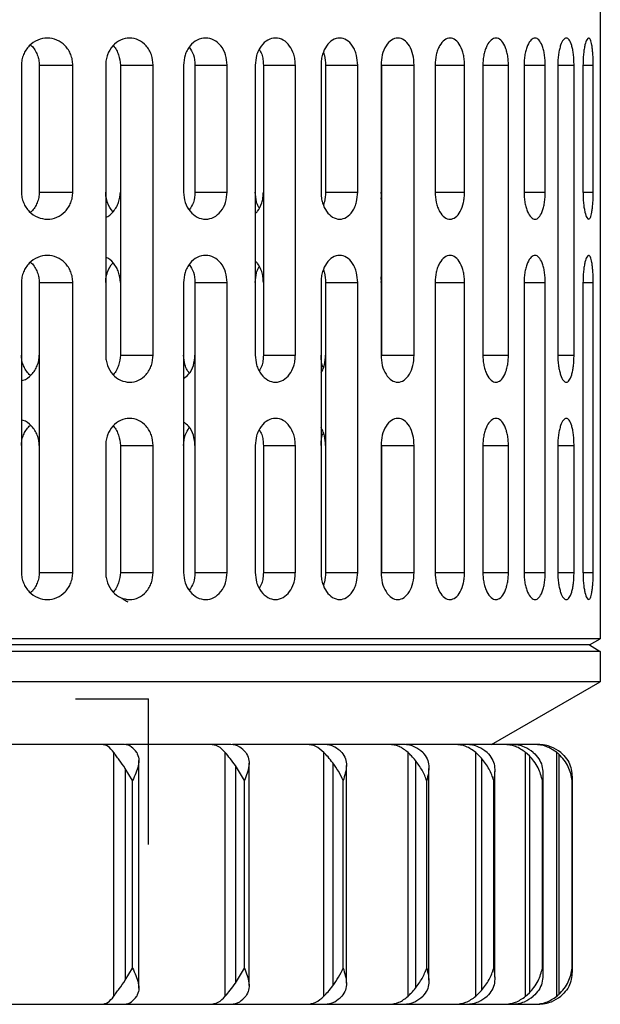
# Model space of a CAD drawing. Header units: millimetres. Extents: x -471 to -209, y 82 to 285.
# Tile 6 of 8: x -241 to -209, y 82 to 137. Entities that reach past the tile are written whole.
import ezdxf

# ---------------------------------------------------------------- set-up
doc = ezdxf.new("R2010")
doc.units = ezdxf.units.MM
doc.header["$PDSIZE"] = -1

msp = doc.modelspace()

# ---------------------------------------------------------------- linework, layer by layer
at = {"color": 7, "linetype": 'Continuous', "lineweight": 25}
for p, q in [((-208.673, 140.669), (-208.673, 102.49)), ((-240.612, 134.169), (-240.612, 127.169)), ((-239.63, 134.169), (-239.63, 127.169)), ((-239.63, 134.169), (-237.778, 134.169)), ((-237.778, 127.169), (-237.778, 134.169)), ((-235.963, 134.169), (-235.963, 118.169)), ((-235.152, 134.169), (-235.152, 118.169)), ((-235.152, 134.169), (-233.346, 134.169)), ((-233.346, 118.169), (-233.346, 134.169)), ((-231.671, 134.169), (-231.671, 127.169)), ((-231.036, 134.169), (-231.036, 127.169)), ((-231.036, 134.169), (-229.257, 134.169)), ((-229.257, 127.169), (-229.257, 134.169)), ((-227.714, 134.169), (-227.714, 118.169)), ((-227.264, 134.169), (-227.264, 118.169)), ((-227.264, 134.169), (-225.496, 134.169)), ((-225.496, 118.169), (-225.496, 134.169)), ((-224.082, 134.169), (-224.082, 127.169)), ((-223.83, 134.169), (-223.83, 127.169)), ((-223.83, 134.169), (-222.057, 134.169)), ((-222.057, 127.169), (-222.057, 134.169)), ((-220.772, 134.169), (-220.772, 118.169)), ((-220.736, 134.169), (-220.736, 118.169)), ((-220.736, 134.169), (-218.943, 134.169)), ((-218.943, 118.169), (-218.943, 134.169)), ((-217.79, 134.169), (-217.79, 127.169)), ((-217.79, 134.169), (-216.164, 134.169)), ((-216.164, 127.169), (-216.164, 134.169)), ((-215.151, 134.169), (-215.151, 118.169)), ((-215.151, 134.169), (-213.742, 134.169)), ((-213.742, 118.169), (-213.742, 134.169)), ((-212.88, 134.169), (-212.88, 127.169)), ((-212.88, 134.169), (-211.71, 134.169)), ((-211.71, 127.169), (-211.71, 134.169)), ((-211.018, 134.169), (-211.018, 118.169)), ((-211.018, 134.169), (-210.122, 134.169)), ((-210.122, 118.169), (-210.122, 134.169)), ((-209.628, 134.169), (-209.628, 127.169)), ((-209.628, 134.169), (-209.062, 134.169)), ((-209.062, 127.169), (-209.062, 134.169)), ((-239.63, 127.169), (-237.778, 127.169)), ((-231.036, 127.169), (-229.257, 127.169)), ((-223.83, 127.169), (-222.057, 127.169)), ((-220.747, 126.971), (-220.772, 127.169)), ((-217.79, 127.169), (-216.164, 127.169)), ((-212.88, 127.169), (-211.71, 127.169)), ((-209.628, 127.169), (-209.062, 127.169)), ((-220.736, 122.169), (-220.772, 122.478)), ((-240.612, 122.169), (-240.612, 106.169)), ((-239.63, 122.169), (-239.63, 106.169)), ((-239.63, 122.169), (-237.778, 122.169)), ((-237.778, 106.169), (-237.778, 122.169)), ((-231.671, 122.169), (-231.671, 106.169)), ((-231.036, 122.169), (-231.036, 106.169)), ((-231.036, 122.169), (-229.257, 122.169)), ((-229.257, 106.169), (-229.257, 122.169)), ((-224.082, 122.169), (-224.082, 106.169)), ((-223.83, 122.169), (-223.83, 106.169)), ((-223.83, 122.169), (-222.057, 122.169)), ((-222.057, 106.169), (-222.057, 122.169)), ((-220.772, 122.169), (-220.753, 122.319)), ((-217.79, 122.169), (-217.79, 106.169)), ((-217.79, 122.169), (-216.164, 122.169)), ((-216.164, 106.169), (-216.164, 122.169)), ((-212.88, 122.169), (-212.88, 106.169)), ((-212.88, 122.169), (-211.71, 122.169)), ((-211.71, 106.169), (-211.71, 122.169)), ((-209.628, 122.169), (-209.628, 106.169)), ((-209.628, 122.169), (-209.062, 122.169)), ((-209.062, 106.169), (-209.062, 122.169)), ((-235.152, 118.169), (-233.346, 118.169)), ((-227.264, 118.169), (-225.496, 118.169)), ((-220.736, 118.169), (-218.943, 118.169)), ((-215.151, 118.169), (-213.742, 118.169)), ((-211.018, 118.169), (-210.122, 118.169)), ((-235.963, 113.169), (-235.963, 106.169)), ((-235.152, 113.169), (-235.152, 106.169)), ((-235.152, 113.169), (-233.346, 113.169)), ((-233.346, 106.169), (-233.346, 113.169)), ((-227.714, 113.169), (-227.714, 106.169)), ((-227.264, 113.169), (-227.264, 106.169)), ((-227.264, 113.169), (-225.496, 113.169)), ((-225.496, 106.169), (-225.496, 113.169)), ((-220.772, 113.169), (-220.772, 106.169)), ((-220.736, 113.169), (-220.736, 106.169)), ((-220.736, 113.169), (-218.943, 113.169)), ((-218.943, 106.169), (-218.943, 113.169)), ((-215.151, 113.169), (-215.151, 106.169)), ((-215.151, 113.169), (-213.742, 113.169)), ((-213.742, 106.169), (-213.742, 113.169)), ((-211.018, 113.169), (-211.018, 106.169)), ((-211.018, 113.169), (-210.122, 113.169)), ((-210.122, 106.169), (-210.122, 113.169)), ((-239.63, 106.169), (-237.778, 106.169)), ((-235.152, 106.169), (-233.346, 106.169)), ((-231.036, 106.169), (-229.257, 106.169)), ((-227.264, 106.169), (-225.496, 106.169)), ((-223.83, 106.169), (-222.057, 106.169)), ((-220.736, 106.169), (-218.943, 106.169)), ((-217.79, 106.169), (-216.164, 106.169)), ((-215.151, 106.169), (-213.742, 106.169)), ((-212.88, 106.169), (-211.71, 106.169)), ((-211.018, 106.169), (-210.122, 106.169)), ((-209.628, 106.169), (-209.062, 106.169)), ((-208.673, 102.49), (-318.673, 102.49)), ((-209.273, 102.169), (-208.673, 102.49)), ((-208.673, 101.796), (-318.673, 101.796)), ((-209.273, 102.169), (-318.073, 102.169)), ((-209.273, 102.169), (-208.673, 101.796)), ((-208.673, 101.796), (-208.673, 100.133)), ((-208.673, 100.133), (-318.673, 100.133)), ((-214.673, 96.669), (-208.673, 100.133)), ((-234.932, 96.669), (-248.296, 96.669)), ((-235.515, 82.762), (-235.515, 96.226)), ((-229.057, 96.669), (-234.875, 96.669)), ((-229.369, 82.762), (-229.369, 96.226)), ((-219.463, 96.669), (-228.975, 96.669)), ((-223.921, 82.762), (-223.921, 96.226)), ((-212.101, 96.669), (-219.418, 96.669)), ((-219.282, 82.762), (-219.282, 96.226)), ((-215.235, 95.914), (-215.547, 96.226)), ((-215.547, 82.762), (-215.547, 96.226)), ((-212.792, 82.762), (-212.792, 96.226)), ((-212.58, 96.03), (-212.792, 96.226)), ((-211.072, 82.762), (-211.072, 96.226)), ((-234.134, 83.21), (-234.134, 95.779)), ((-218.877, 95.786), (-218.877, 83.203)), ((-215.235, 95.914), (-215.235, 83.075)), ((-212.58, 96.03), (-212.58, 82.959)), ((-210.965, 96.134), (-210.965, 82.855)), ((-234.884, 95.345), (-234.884, 83.644)), ((-234.479, 94.669), (-234.884, 95.345)), ((-228.311, 94.669), (-228.802, 95.501)), ((-228.802, 95.501), (-228.802, 83.488)), ((-228.052, 83.35), (-228.052, 95.639)), ((-223.43, 95.648), (-223.43, 83.341)), ((-222.68, 83.489), (-222.68, 95.5)), ((-218.127, 83.65), (-218.127, 95.338)), ((-214.485, 83.818), (-214.485, 95.17)), ((-234.479, 84.319), (-234.479, 94.669)), ((-228.311, 84.319), (-228.311, 94.669)), ((-222.863, 84.319), (-222.863, 94.669)), ((-218.246, 84.319), (-218.246, 94.669)), ((-214.553, 84.319), (-214.553, 94.669)), ((-211.861, 84.319), (-211.861, 94.669)), ((-211.83, 83.988), (-211.83, 95.001)), ((-210.223, 84.319), (-210.223, 94.669)), ((-210.215, 84.156), (-210.215, 94.832)), ((-234.884, 83.644), (-234.479, 84.319)), ((-228.802, 83.488), (-228.311, 84.319)), ((-215.547, 82.762), (-215.235, 83.075)), ((-212.792, 82.762), (-212.58, 82.959)), ((-253.971, 82.319), (-212.101, 82.319))]:
    msp.add_line(p, q, dxfattribs=at)
at = {"color": 7, "linetype": 'Continuous'}
for q in [(-237.634, 99.169), (-233.621, 91.143)]:
    msp.add_line((-233.621, 99.169), q, dxfattribs=at)
at = {"color": 7, "linetype": 'Continuous', "lineweight": 25}
for points, knots in [([(-237.778, 134.169), (-237.784, 134.27), (-237.794, 134.472), (-237.88, 134.759), (-238.014, 135.024), (-238.251, 135.327), (-238.642, 135.598), (-239.183, 135.706), (-239.725, 135.594), (-240.124, 135.323), (-240.367, 135.021), (-240.506, 134.757), (-240.595, 134.471), (-240.606, 134.269), (-240.612, 134.169)], [0, 0, 0, 0, 0.062279, 0.125393, 0.186717, 0.250667, 0.375365, 0.500115, 0.624838, 0.749487, 0.814239, 0.874744, 0.938073, 1, 1, 1, 1]), ([(-233.346, 134.169), (-233.365, 134.365), (-233.393, 134.661), (-233.557, 135.011), (-233.774, 135.319), (-234.136, 135.595), (-234.641, 135.707), (-235.15, 135.592), (-235.59, 135.265), (-235.84, 134.847), (-235.948, 134.467), (-235.958, 134.268), (-235.963, 134.169)], [0, 0, 0, 0, 0.122359, 0.185688, 0.250364, 0.375166, 0.500001, 0.624856, 0.749722, 0.874585, 0.937931, 1, 1, 1, 1]), ([(-229.257, 134.169), (-229.275, 134.365), (-229.31, 134.759), (-229.585, 135.26), (-229.98, 135.593), (-230.45, 135.708), (-230.923, 135.592), (-231.268, 135.311), (-231.474, 134.999), (-231.628, 134.649), (-231.654, 134.358), (-231.671, 134.169)], [0, 0, 0, 0, 0.123683, 0.249879, 0.374726, 0.499586, 0.62449, 0.749464, 0.816305, 0.880402, 1, 1, 1, 1]), ([(-225.496, 134.169), (-225.501, 134.275), (-225.51, 134.482), (-225.6, 134.857), (-225.799, 135.263), (-226.156, 135.591), (-226.588, 135.709), (-227.027, 135.592), (-227.346, 135.308), (-227.537, 134.992), (-227.676, 134.641), (-227.699, 134.354), (-227.714, 134.169)], [0, 0, 0, 0, 0.06771, 0.132099, 0.2504, 0.373928, 0.499887, 0.624683, 0.749579, 0.817979, 0.882596, 1, 1, 1, 1]), ([(-222.057, 134.169), (-222.07, 134.354), (-222.089, 134.641), (-222.21, 134.992), (-222.377, 135.307), (-222.659, 135.591), (-223.055, 135.709), (-223.455, 135.591), (-223.791, 135.263), (-223.981, 134.857), (-224.068, 134.483), (-224.077, 134.275), (-224.082, 134.169)], [0, 0, 0, 0, 0.117396, 0.18201, 0.250409, 0.375157, 0.499899, 0.625957, 0.749581, 0.867884, 0.93228, 1, 1, 1, 1]), ([(-218.943, 134.169), (-218.956, 134.367), (-218.983, 134.761), (-219.19, 135.26), (-219.485, 135.591), (-219.84, 135.708), (-220.201, 135.593), (-220.51, 135.26), (-220.729, 134.759), (-220.758, 134.365), (-220.772, 134.169)], [0, 0, 0, 0, 0.1250715, 0.250049, 0.3749929, 0.4999338, 0.6248327, 0.7499528, 0.8762291, 1, 1, 1, 1]), ([(-216.164, 134.169), (-216.167, 134.268), (-216.173, 134.467), (-216.236, 134.848), (-216.383, 135.265), (-216.647, 135.592), (-216.959, 135.707), (-217.276, 135.595), (-217.51, 135.319), (-217.651, 135.011), (-217.76, 134.661), (-217.778, 134.365), (-217.79, 134.169)], [0, 0, 0, 0, 0.062127, 0.125544, 0.25036, 0.375183, 0.500009, 0.624829, 0.74968, 0.814341, 0.877657, 1, 1, 1, 1]), ([(-213.742, 134.169), (-213.744, 134.269), (-213.75, 134.471), (-213.791, 134.757), (-213.855, 135.021), (-213.97, 135.323), (-214.16, 135.594), (-214.426, 135.706), (-214.699, 135.598), (-214.901, 135.327), (-215.026, 135.023), (-215.096, 134.759), (-215.142, 134.471), (-215.148, 134.27), (-215.151, 134.169)], [0, 0, 0, 0, 0.061985, 0.125386, 0.185893, 0.250672, 0.375401, 0.500134, 0.624805, 0.749433, 0.813386, 0.874734, 0.937778, 1, 1, 1, 1]), ([(-211.71, 134.169), (-211.712, 134.271), (-211.716, 134.477), (-211.752, 134.767), (-211.805, 135.032), (-211.9, 135.333), (-212.056, 135.597), (-212.272, 135.705), (-212.495, 135.601), (-212.665, 135.337), (-212.771, 135.035), (-212.832, 134.769), (-212.872, 134.478), (-212.877, 134.271), (-212.88, 134.169)], [0, 0, 0, 0, 0.061845, 0.125367, 0.185654, 0.250673, 0.375503, 0.500313, 0.624971, 0.749498, 0.813724, 0.874709, 0.937904, 1, 1, 1, 1]), ([(-210.122, 134.169), (-210.123, 134.274), (-210.127, 134.486), (-210.154, 134.781), (-210.195, 135.048), (-210.267, 135.345), (-210.383, 135.6), (-210.544, 135.703), (-210.712, 135.605), (-210.843, 135.35), (-210.928, 135.052), (-210.978, 134.783), (-211.011, 134.486), (-211.016, 134.274), (-211.018, 134.169)], [0, 0, 0, 0, 0.0616013, 0.1253253, 0.1852713, 0.2506989, 0.3757029, 0.5005934, 0.6251935, 0.7495706, 0.814102, 0.8746108, 0.938051, 1, 1, 1, 1]), ([(-209.062, 134.169), (-209.063, 134.277), (-209.065, 134.498), (-209.082, 134.8), (-209.106, 135.068), (-209.149, 135.359), (-209.201, 135.543), (-209.261, 135.647), (-209.327, 135.69), (-209.419, 135.611), (-209.505, 135.369), (-209.564, 135.074), (-209.599, 134.803), (-209.624, 134.499), (-209.627, 134.278), (-209.628, 134.169)], [0, 0, 0, 0, 0.06114, 0.12515, 0.184594, 0.250613, 0.375633, 0.421887, 0.500804, 0.625295, 0.749339, 0.814667, 0.874889, 0.938487, 1, 1, 1, 1]), ([(-240.114, 135.285), (-240.095, 135.273), (-239.994, 135.208), (-239.869, 135.014), (-239.729, 134.752), (-239.646, 134.463), (-239.635, 134.266), (-239.63, 134.169)], [0, 0, 0, 0, 0.056493, 0.302502, 0.541232, 0.773453, 1, 1, 1, 1]), ([(-235.551, 135.248), (-235.547, 135.245), (-235.469, 135.188), (-235.37, 135.006), (-235.197, 134.665), (-235.17, 134.366), (-235.152, 134.169)], [0, 0, 0, 0, 0.013423, 0.268407, 0.517977, 1, 1, 1, 1]), ([(-231.351, 135.167), (-231.265, 135.031), (-231.079, 134.741), (-231.051, 134.368), (-231.036, 134.169)], [0, 0, 0, 0, 0.468553, 1, 1, 1, 1]), ([(-227.492, 135.048), (-227.442, 134.96), (-227.346, 134.792), (-227.279, 134.481), (-227.269, 134.275), (-227.264, 134.169)], [0, 0, 0, 0, 0.3498315, 0.6667304, 1, 1, 1, 1]), ([(-223.948, 134.869), (-223.93, 134.817), (-223.852, 134.603), (-223.839, 134.356), (-223.83, 134.169)], [0, 0, 0, 0, 0.243557, 1, 1, 1, 1]), ([(-240.612, 127.169), (-240.606, 127.07), (-240.595, 126.868), (-240.505, 126.582), (-240.367, 126.318), (-240.124, 126.015), (-239.725, 125.745), (-239.182, 125.633), (-238.642, 125.741), (-238.251, 126.012), (-238.014, 126.315), (-237.88, 126.579), (-237.794, 126.867), (-237.784, 127.069), (-237.778, 127.169)], [0, 0, 0, 0, 0.061974, 0.125362, 0.185859, 0.250624, 0.37533, 0.500039, 0.624686, 0.74929, 0.813233, 0.874568, 0.937697, 1, 1, 1, 1]), ([(-239.63, 127.169), (-239.636, 127.069), (-239.647, 126.867), (-239.733, 126.577), (-239.873, 126.318), (-239.996, 126.129), (-240.095, 126.065), (-240.114, 126.053)], [0, 0, 0, 0, 0.234342, 0.471925, 0.702611, 0.943409, 1, 1, 1, 1]), ([(-235.551, 126.091), (-235.556, 126.094), (-235.705, 126.203), (-235.836, 126.498), (-235.948, 126.87), (-235.958, 127.07), (-235.963, 127.169)], [0, 0, 0, 0, 0.017356, 0.506581, 0.755816, 1, 1, 1, 1]), ([(-235.963, 125.779), (-235.963, 125.779), (-235.797, 125.816), (-235.586, 126.028), (-235.365, 126.325), (-235.199, 126.678), (-235.171, 126.974), (-235.152, 127.169)], [0, 0, 0, 0, 0.000397, 0.333045, 0.505416, 0.674131, 1, 1, 1, 1]), ([(-231.671, 127.169), (-231.652, 126.972), (-231.614, 126.577), (-231.328, 126.079), (-230.924, 125.748), (-230.451, 125.631), (-229.981, 125.746), (-229.585, 126.078), (-229.31, 126.579), (-229.275, 126.974), (-229.257, 127.169)], [0, 0, 0, 0, 0.125046, 0.249998, 0.374917, 0.499832, 0.624705, 0.749798, 0.876155, 1, 1, 1, 1]), ([(-231.036, 127.169), (-231.051, 126.971), (-231.079, 126.601), (-231.262, 126.313), (-231.348, 126.179)], [0, 0, 0, 0, 0.535119, 1, 1, 1, 1]), ([(-227.492, 126.29), (-227.506, 126.312), (-227.569, 126.412), (-227.673, 126.701), (-227.698, 126.986), (-227.714, 127.169)], [0, 0, 0, 0, 0.0919241, 0.4143156, 1, 1, 1, 1]), ([(-227.714, 125.987), (-227.668, 126.025), (-227.506, 126.159), (-227.37, 126.485), (-227.278, 126.855), (-227.269, 127.063), (-227.264, 127.169)], [0, 0, 0, 0, 0.155747, 0.554589, 0.77169, 1, 1, 1, 1]), ([(-224.082, 127.169), (-224.077, 127.063), (-224.068, 126.856), (-223.982, 126.482), (-223.791, 126.076), (-223.455, 125.748), (-223.055, 125.63), (-222.66, 125.747), (-222.378, 126.031), (-222.21, 126.347), (-222.089, 126.698), (-222.07, 126.984), (-222.057, 127.169)], [0, 0, 0, 0, 0.067695, 0.13207, 0.250349, 0.373858, 0.499785, 0.624556, 0.749426, 0.817875, 0.882535, 1, 1, 1, 1]), ([(-223.83, 127.169), (-223.839, 126.983), (-223.852, 126.735), (-223.93, 126.522), (-223.948, 126.47)], [0, 0, 0, 0, 0.755884, 1, 1, 1, 1]), ([(-220.772, 126.769), (-220.765, 126.805), (-220.74, 126.934), (-220.737, 127.071), (-220.736, 127.169)], [0, 0, 0, 0, 0.2806716, 1, 1, 1, 1]), ([(-217.79, 127.169), (-217.778, 126.974), (-217.76, 126.678), (-217.651, 126.328), (-217.51, 126.02), (-217.277, 125.744), (-216.959, 125.632), (-216.647, 125.746), (-216.383, 126.073), (-216.236, 126.491), (-216.173, 126.871), (-216.167, 127.071), (-216.164, 127.169)], [0, 0, 0, 0, 0.122337, 0.185654, 0.250318, 0.375097, 0.499908, 0.62474, 0.749581, 0.874422, 0.937852, 1, 1, 1, 1]), ([(-212.88, 127.169), (-212.877, 127.067), (-212.872, 126.861), (-212.832, 126.57), (-212.771, 126.303), (-212.665, 126.001), (-212.495, 125.737), (-212.271, 125.634), (-212.056, 125.743), (-211.9, 126.007), (-211.805, 126.307), (-211.752, 126.572), (-211.716, 126.861), (-211.712, 127.068), (-211.71, 127.169)], [0, 0, 0, 0, 0.0621277, 0.1253661, 0.1863678, 0.2506353, 0.3754087, 0.5002336, 0.6249494, 0.7494892, 0.814394, 0.8746021, 0.9381357, 1, 1, 1, 1]), ([(-209.628, 127.169), (-209.627, 127.061), (-209.624, 126.84), (-209.599, 126.536), (-209.564, 126.265), (-209.505, 125.97), (-209.418, 125.727), (-209.327, 125.649), (-209.26, 125.692), (-209.201, 125.797), (-209.149, 125.979), (-209.106, 126.269), (-209.082, 126.538), (-209.065, 126.84), (-209.063, 127.061), (-209.062, 127.169)], [0, 0, 0, 0, 0.061503, 0.125101, 0.185193, 0.250391, 0.375159, 0.50013, 0.578508, 0.624988, 0.74901, 0.815012, 0.874456, 0.938671, 1, 1, 1, 1]), ([(-237.778, 122.169), (-237.784, 122.27), (-237.794, 122.472), (-237.88, 122.759), (-238.014, 123.024), (-238.251, 123.327), (-238.642, 123.598), (-239.183, 123.706), (-239.725, 123.594), (-240.124, 123.323), (-240.367, 123.021), (-240.506, 122.757), (-240.595, 122.471), (-240.606, 122.269), (-240.612, 122.169)], [0, 0, 0, 0, 0.062279, 0.125393, 0.186717, 0.250667, 0.375365, 0.500115, 0.624838, 0.749487, 0.814239, 0.874744, 0.938073, 1, 1, 1, 1]), ([(-235.152, 122.169), (-235.171, 122.364), (-235.199, 122.66), (-235.365, 123.013), (-235.586, 123.311), (-235.796, 123.522), (-235.963, 123.559), (-235.963, 123.559)], [0, 0, 0, 0, 0.325607, 0.494186, 0.666416, 0.999152, 1, 1, 1, 1]), ([(-229.257, 122.169), (-229.275, 122.365), (-229.31, 122.759), (-229.585, 123.26), (-229.98, 123.593), (-230.45, 123.708), (-230.923, 123.592), (-231.268, 123.311), (-231.474, 122.999), (-231.628, 122.649), (-231.654, 122.358), (-231.671, 122.169)], [0, 0, 0, 0, 0.123683, 0.249879, 0.374726, 0.499586, 0.62449, 0.749464, 0.816305, 0.880402, 1, 1, 1, 1]), ([(-222.057, 122.169), (-222.07, 122.354), (-222.089, 122.641), (-222.21, 122.992), (-222.377, 123.307), (-222.659, 123.591), (-223.055, 123.709), (-223.455, 123.591), (-223.791, 123.263), (-223.981, 122.857), (-224.068, 122.483), (-224.077, 122.275), (-224.082, 122.169)], [0, 0, 0, 0, 0.117396, 0.18201, 0.250409, 0.375157, 0.499899, 0.625957, 0.749581, 0.867884, 0.93228, 1, 1, 1, 1]), ([(-216.164, 122.169), (-216.167, 122.268), (-216.173, 122.467), (-216.236, 122.848), (-216.383, 123.265), (-216.647, 123.592), (-216.959, 123.707), (-217.276, 123.595), (-217.51, 123.319), (-217.651, 123.011), (-217.76, 122.661), (-217.778, 122.365), (-217.79, 122.169)], [0, 0, 0, 0, 0.062127, 0.125544, 0.25036, 0.375183, 0.500009, 0.624829, 0.74968, 0.814341, 0.877657, 1, 1, 1, 1]), ([(-211.71, 122.169), (-211.712, 122.271), (-211.716, 122.477), (-211.752, 122.767), (-211.805, 123.032), (-211.9, 123.333), (-212.056, 123.597), (-212.272, 123.705), (-212.495, 123.601), (-212.665, 123.337), (-212.771, 123.035), (-212.832, 122.769), (-212.872, 122.478), (-212.877, 122.271), (-212.88, 122.169)], [0, 0, 0, 0, 0.061845, 0.125367, 0.185654, 0.250673, 0.375503, 0.500313, 0.624971, 0.749498, 0.813724, 0.874709, 0.937904, 1, 1, 1, 1]), ([(-209.062, 122.169), (-209.063, 122.277), (-209.065, 122.498), (-209.082, 122.8), (-209.106, 123.068), (-209.149, 123.359), (-209.201, 123.543), (-209.261, 123.647), (-209.327, 123.69), (-209.419, 123.611), (-209.505, 123.369), (-209.564, 123.074), (-209.599, 122.803), (-209.624, 122.499), (-209.627, 122.278), (-209.628, 122.169)], [0, 0, 0, 0, 0.06114, 0.12515, 0.184594, 0.250613, 0.375633, 0.421887, 0.500804, 0.625295, 0.749339, 0.814667, 0.874889, 0.938487, 1, 1, 1, 1]), ([(-240.114, 123.285), (-240.095, 123.273), (-239.994, 123.208), (-239.869, 123.014), (-239.729, 122.752), (-239.646, 122.463), (-239.635, 122.266), (-239.63, 122.169)], [0, 0, 0, 0, 0.056493, 0.302502, 0.541232, 0.773453, 1, 1, 1, 1]), ([(-235.963, 122.169), (-235.958, 122.268), (-235.948, 122.468), (-235.836, 122.841), (-235.704, 123.135), (-235.556, 123.244), (-235.551, 123.248)], [0, 0, 0, 0, 0.243852, 0.492771, 0.982684, 1, 1, 1, 1]), ([(-231.351, 123.167), (-231.265, 123.031), (-231.079, 122.741), (-231.051, 122.368), (-231.036, 122.169)], [0, 0, 0, 0, 0.468553, 1, 1, 1, 1]), ([(-227.264, 122.169), (-227.269, 122.276), (-227.278, 122.483), (-227.37, 122.853), (-227.506, 123.179), (-227.668, 123.313), (-227.714, 123.351)], [0, 0, 0, 0, 0.228008, 0.444846, 0.843279, 1, 1, 1, 1]), ([(-227.714, 122.169), (-227.698, 122.353), (-227.673, 122.637), (-227.569, 122.927), (-227.506, 123.026), (-227.492, 123.049)], [0, 0, 0, 0, 0.585287, 0.907429, 1, 1, 1, 1]), ([(-223.948, 122.869), (-223.93, 122.817), (-223.852, 122.603), (-223.839, 122.356), (-223.83, 122.169)], [0, 0, 0, 0, 0.243557, 1, 1, 1, 1]), ([(-240.114, 117.053), (-240.135, 117.067), (-240.237, 117.133), (-240.364, 117.322), (-240.506, 117.58), (-240.595, 117.867), (-240.606, 118.069), (-240.612, 118.169)], [0, 0, 0, 0, 0.062481, 0.304353, 0.530371, 0.767825, 1, 1, 1, 1]), ([(-240.612, 116.757), (-240.58, 116.763), (-240.37, 116.799), (-240.111, 117.016), (-239.869, 117.312), (-239.734, 117.579), (-239.646, 117.866), (-239.635, 118.069), (-239.63, 118.169)], [0, 0, 0, 0, 0.05509, 0.368943, 0.530079, 0.6845, 0.843319, 1, 1, 1, 1]), ([(-235.963, 118.169), (-235.958, 118.071), (-235.948, 117.872), (-235.84, 117.491), (-235.59, 117.074), (-235.15, 116.747), (-234.642, 116.632), (-234.137, 116.743), (-233.774, 117.019), (-233.558, 117.327), (-233.393, 117.677), (-233.365, 117.974), (-233.346, 118.169)], [0, 0, 0, 0, 0.062114, 0.125519, 0.25031, 0.375108, 0.499909, 0.624704, 0.749529, 0.814231, 0.877587, 1, 1, 1, 1]), ([(-235.152, 118.169), (-235.17, 117.973), (-235.197, 117.674), (-235.37, 117.333), (-235.469, 117.151), (-235.547, 117.094), (-235.551, 117.091)], [0, 0, 0, 0, 0.481772, 0.731218, 0.986077, 1, 1, 1, 1]), ([(-231.351, 117.172), (-231.392, 117.229), (-231.488, 117.362), (-231.627, 117.691), (-231.653, 117.981), (-231.671, 118.169)], [0, 0, 0, 0, 0.209801, 0.485542, 1, 1, 1, 1]), ([(-231.671, 116.869), (-231.571, 116.94), (-231.334, 117.109), (-231.091, 117.583), (-231.054, 117.975), (-231.036, 118.169)], [0, 0, 0, 0, 0.267414, 0.637405, 1, 1, 1, 1]), ([(-227.714, 118.169), (-227.699, 117.985), (-227.676, 117.698), (-227.537, 117.347), (-227.346, 117.031), (-227.028, 116.748), (-226.589, 116.63), (-226.157, 116.748), (-225.799, 117.076), (-225.6, 117.481), (-225.51, 117.856), (-225.501, 118.063), (-225.496, 118.169)], [0, 0, 0, 0, 0.117375, 0.181975, 0.250357, 0.375079, 0.499796, 0.625836, 0.749425, 0.867797, 0.932234, 1, 1, 1, 1]), ([(-227.264, 118.169), (-227.269, 118.064), (-227.279, 117.858), (-227.346, 117.547), (-227.442, 117.379), (-227.492, 117.29)], [0, 0, 0, 0, 0.332932, 0.649539, 1, 1, 1, 1]), ([(-223.948, 117.47), (-223.964, 117.501), (-224.022, 117.614), (-224.065, 117.859), (-224.076, 118.064), (-224.082, 118.169)], [0, 0, 0, 0, 0.157991, 0.568396, 1, 1, 1, 1]), ([(-224.082, 117.177), (-224.048, 117.235), (-223.971, 117.37), (-223.863, 117.699), (-223.843, 117.985), (-223.83, 118.169)], [0, 0, 0, 0, 0.213701, 0.492871, 1, 1, 1, 1]), ([(-220.772, 118.169), (-220.758, 117.974), (-220.73, 117.58), (-220.511, 117.079), (-220.201, 116.746), (-219.841, 116.631), (-219.486, 116.747), (-219.19, 117.078), (-218.983, 117.577), (-218.956, 117.972), (-218.943, 118.169)], [0, 0, 0, 0, 0.123744, 0.250001, 0.374908, 0.499828, 0.624793, 0.749826, 0.874872, 1, 1, 1, 1]), ([(-215.151, 118.169), (-215.148, 118.069), (-215.142, 117.867), (-215.096, 117.58), (-215.026, 117.315), (-214.901, 117.012), (-214.698, 116.741), (-214.426, 116.633), (-214.16, 116.745), (-213.97, 117.015), (-213.855, 117.318), (-213.791, 117.582), (-213.75, 117.867), (-213.744, 118.069), (-213.742, 118.169)], [0, 0, 0, 0, 0.062269, 0.125372, 0.186686, 0.250626, 0.375303, 0.500032, 0.624734, 0.749362, 0.814104, 0.874598, 0.938002, 1, 1, 1, 1]), ([(-211.018, 118.169), (-211.016, 118.065), (-211.011, 117.853), (-210.978, 117.556), (-210.928, 117.287), (-210.843, 116.987), (-210.711, 116.732), (-210.543, 116.636), (-210.383, 116.74), (-210.267, 116.995), (-210.195, 117.291), (-210.154, 117.558), (-210.127, 117.853), (-210.123, 118.065), (-210.122, 118.169)], [0, 0, 0, 0, 0.061888, 0.125273, 0.185872, 0.250526, 0.3754, 0.500268, 0.624895, 0.749233, 0.814688, 0.874675, 0.938394, 1, 1, 1, 1]), ([(-239.63, 113.169), (-239.635, 113.267), (-239.646, 113.463), (-239.73, 113.75), (-239.864, 114.02), (-240.109, 114.321), (-240.37, 114.54), (-240.58, 114.576), (-240.612, 114.581)], [0, 0, 0, 0, 0.15146, 0.306713, 0.466316, 0.630783, 0.945203, 1, 1, 1, 1]), ([(-240.612, 113.169), (-240.606, 113.269), (-240.595, 113.471), (-240.506, 113.759), (-240.364, 114.016), (-240.237, 114.206), (-240.135, 114.272), (-240.114, 114.285)], [0, 0, 0, 0, 0.231911, 0.469119, 0.695501, 0.937865, 1, 1, 1, 1]), ([(-233.346, 113.169), (-233.365, 113.365), (-233.393, 113.661), (-233.557, 114.011), (-233.774, 114.319), (-234.136, 114.595), (-234.641, 114.707), (-235.15, 114.592), (-235.59, 114.265), (-235.84, 113.847), (-235.948, 113.467), (-235.958, 113.268), (-235.963, 113.169)], [0, 0, 0, 0, 0.122359, 0.185688, 0.250364, 0.375166, 0.500001, 0.624856, 0.749722, 0.874585, 0.937931, 1, 1, 1, 1]), ([(-235.551, 114.248), (-235.547, 114.245), (-235.469, 114.188), (-235.37, 114.006), (-235.197, 113.665), (-235.17, 113.366), (-235.152, 113.169)], [0, 0, 0, 0, 0.013423, 0.268407, 0.517977, 1, 1, 1, 1]), ([(-231.036, 113.169), (-231.054, 113.363), (-231.091, 113.755), (-231.334, 114.229), (-231.571, 114.399), (-231.671, 114.47)], [0, 0, 0, 0, 0.362173, 0.731739, 1, 1, 1, 1]), ([(-225.496, 113.169), (-225.501, 113.275), (-225.51, 113.482), (-225.6, 113.857), (-225.799, 114.263), (-226.156, 114.591), (-226.588, 114.709), (-227.027, 114.592), (-227.346, 114.308), (-227.537, 113.992), (-227.676, 113.641), (-227.699, 113.354), (-227.714, 113.169)], [0, 0, 0, 0, 0.06771, 0.132099, 0.2504, 0.373928, 0.499887, 0.624683, 0.749579, 0.817979, 0.882596, 1, 1, 1, 1]), ([(-218.943, 113.169), (-218.956, 113.367), (-218.983, 113.761), (-219.19, 114.26), (-219.485, 114.591), (-219.84, 114.708), (-220.201, 114.593), (-220.51, 114.26), (-220.729, 113.759), (-220.758, 113.365), (-220.772, 113.169)], [0, 0, 0, 0, 0.125072, 0.250049, 0.374993, 0.499934, 0.624833, 0.749953, 0.876229, 1, 1, 1, 1]), ([(-213.742, 113.169), (-213.744, 113.269), (-213.75, 113.471), (-213.791, 113.757), (-213.855, 114.021), (-213.97, 114.323), (-214.16, 114.594), (-214.426, 114.706), (-214.699, 114.598), (-214.901, 114.327), (-215.026, 114.023), (-215.096, 113.759), (-215.142, 113.471), (-215.148, 113.27), (-215.151, 113.169)], [0, 0, 0, 0, 0.061985, 0.125386, 0.185893, 0.250672, 0.375401, 0.500134, 0.624805, 0.749433, 0.813386, 0.874734, 0.937778, 1, 1, 1, 1]), ([(-210.122, 113.169), (-210.123, 113.274), (-210.127, 113.486), (-210.154, 113.781), (-210.195, 114.048), (-210.267, 114.345), (-210.383, 114.6), (-210.544, 114.703), (-210.712, 114.605), (-210.843, 114.35), (-210.928, 114.052), (-210.978, 113.783), (-211.011, 113.486), (-211.016, 113.274), (-211.018, 113.169)], [0, 0, 0, 0, 0.061601, 0.125325, 0.185271, 0.250699, 0.375703, 0.500593, 0.625194, 0.749571, 0.814102, 0.874611, 0.938051, 1, 1, 1, 1]), ([(-231.671, 113.169), (-231.655, 113.37), (-231.625, 113.741), (-231.435, 114.028), (-231.348, 114.16)], [0, 0, 0, 0, 0.540214, 1, 1, 1, 1]), ([(-227.492, 114.048), (-227.442, 113.96), (-227.346, 113.792), (-227.279, 113.481), (-227.269, 113.275), (-227.264, 113.169)], [0, 0, 0, 0, 0.3498315, 0.6667304, 1, 1, 1, 1]), ([(-223.83, 113.169), (-223.843, 113.354), (-223.863, 113.639), (-223.971, 113.968), (-224.048, 114.103), (-224.082, 114.162)], [0, 0, 0, 0, 0.506705, 0.785601, 1, 1, 1, 1]), ([(-224.082, 113.169), (-224.076, 113.275), (-224.066, 113.48), (-224.022, 113.725), (-223.964, 113.838), (-223.948, 113.869)], [0, 0, 0, 0, 0.431159, 0.841179, 1, 1, 1, 1]), ([(-240.612, 106.169), (-240.606, 106.07), (-240.595, 105.868), (-240.505, 105.582), (-240.367, 105.318), (-240.124, 105.015), (-239.725, 104.745), (-239.182, 104.633), (-238.642, 104.741), (-238.251, 105.012), (-238.014, 105.315), (-237.88, 105.579), (-237.794, 105.867), (-237.784, 106.069), (-237.778, 106.169)], [0, 0, 0, 0, 0.061974, 0.125362, 0.185859, 0.250624, 0.37533, 0.500039, 0.624686, 0.74929, 0.813233, 0.874568, 0.937697, 1, 1, 1, 1]), ([(-239.63, 106.169), (-239.636, 106.069), (-239.647, 105.867), (-239.733, 105.577), (-239.873, 105.318), (-239.996, 105.129), (-240.095, 105.065), (-240.114, 105.053)], [0, 0, 0, 0, 0.2343422, 0.4719247, 0.702611, 0.9434087, 1, 1, 1, 1]), ([(-235.963, 106.169), (-235.958, 106.071), (-235.948, 105.872), (-235.84, 105.491), (-235.59, 105.074), (-235.15, 104.747), (-234.642, 104.632), (-234.137, 104.743), (-233.774, 105.019), (-233.558, 105.327), (-233.393, 105.677), (-233.365, 105.974), (-233.346, 106.169)], [0, 0, 0, 0, 0.062114, 0.125519, 0.25031, 0.375108, 0.499909, 0.624704, 0.749529, 0.814231, 0.877587, 1, 1, 1, 1]), ([(-235.152, 106.169), (-235.17, 105.973), (-235.197, 105.674), (-235.37, 105.333), (-235.469, 105.151), (-235.547, 105.094), (-235.551, 105.091)], [0, 0, 0, 0, 0.481772, 0.731218, 0.986077, 1, 1, 1, 1]), ([(-231.671, 106.169), (-231.652, 105.972), (-231.614, 105.577), (-231.328, 105.079), (-230.924, 104.748), (-230.451, 104.631), (-229.981, 104.746), (-229.585, 105.078), (-229.31, 105.579), (-229.275, 105.974), (-229.257, 106.169)], [0, 0, 0, 0, 0.125046, 0.249998, 0.374917, 0.499832, 0.624705, 0.749798, 0.876155, 1, 1, 1, 1]), ([(-231.036, 106.169), (-231.051, 105.971), (-231.079, 105.601), (-231.262, 105.313), (-231.348, 105.179)], [0, 0, 0, 0, 0.535119, 1, 1, 1, 1]), ([(-227.714, 106.169), (-227.699, 105.985), (-227.676, 105.698), (-227.537, 105.347), (-227.346, 105.031), (-227.028, 104.748), (-226.589, 104.63), (-226.157, 104.748), (-225.799, 105.076), (-225.6, 105.481), (-225.51, 105.856), (-225.501, 106.063), (-225.496, 106.169)], [0, 0, 0, 0, 0.117375, 0.181975, 0.250357, 0.375079, 0.499796, 0.625836, 0.749425, 0.867797, 0.932234, 1, 1, 1, 1]), ([(-227.264, 106.169), (-227.269, 106.064), (-227.279, 105.858), (-227.346, 105.547), (-227.442, 105.379), (-227.492, 105.29)], [0, 0, 0, 0, 0.3329321, 0.6495386, 1, 1, 1, 1]), ([(-224.082, 106.169), (-224.077, 106.063), (-224.068, 105.856), (-223.982, 105.482), (-223.791, 105.076), (-223.455, 104.748), (-223.055, 104.63), (-222.66, 104.747), (-222.378, 105.031), (-222.21, 105.347), (-222.089, 105.698), (-222.07, 105.984), (-222.057, 106.169)], [0, 0, 0, 0, 0.067695, 0.13207, 0.250349, 0.373858, 0.499785, 0.624556, 0.749426, 0.817875, 0.882535, 1, 1, 1, 1]), ([(-223.83, 106.169), (-223.839, 105.983), (-223.852, 105.735), (-223.93, 105.522), (-223.948, 105.47)], [0, 0, 0, 0, 0.755884, 1, 1, 1, 1]), ([(-220.772, 106.169), (-220.758, 105.974), (-220.73, 105.58), (-220.511, 105.079), (-220.201, 104.746), (-219.841, 104.631), (-219.486, 104.747), (-219.19, 105.078), (-218.983, 105.577), (-218.956, 105.972), (-218.943, 106.169)], [0, 0, 0, 0, 0.123744, 0.250001, 0.374908, 0.499828, 0.624793, 0.749826, 0.874872, 1, 1, 1, 1]), ([(-217.79, 106.169), (-217.778, 105.974), (-217.76, 105.678), (-217.651, 105.328), (-217.51, 105.02), (-217.277, 104.744), (-216.959, 104.632), (-216.647, 104.746), (-216.383, 105.073), (-216.236, 105.491), (-216.173, 105.871), (-216.167, 106.071), (-216.164, 106.169)], [0, 0, 0, 0, 0.122337, 0.185654, 0.250318, 0.375097, 0.499908, 0.62474, 0.749581, 0.874422, 0.937852, 1, 1, 1, 1]), ([(-215.151, 106.169), (-215.148, 106.069), (-215.142, 105.867), (-215.096, 105.58), (-215.026, 105.315), (-214.901, 105.012), (-214.698, 104.741), (-214.426, 104.633), (-214.16, 104.745), (-213.97, 105.015), (-213.855, 105.318), (-213.791, 105.582), (-213.75, 105.867), (-213.744, 106.069), (-213.742, 106.169)], [0, 0, 0, 0, 0.062269, 0.125372, 0.186686, 0.250626, 0.375303, 0.500032, 0.624734, 0.749362, 0.814104, 0.874598, 0.938002, 1, 1, 1, 1]), ([(-212.88, 106.169), (-212.877, 106.067), (-212.872, 105.861), (-212.832, 105.57), (-212.771, 105.303), (-212.665, 105.001), (-212.495, 104.737), (-212.271, 104.634), (-212.056, 104.743), (-211.9, 105.007), (-211.805, 105.307), (-211.752, 105.572), (-211.716, 105.861), (-211.712, 106.068), (-211.71, 106.169)], [0, 0, 0, 0, 0.062128, 0.125366, 0.186368, 0.250635, 0.375409, 0.500234, 0.624949, 0.749489, 0.814394, 0.874602, 0.938136, 1, 1, 1, 1]), ([(-211.018, 106.169), (-211.016, 106.065), (-211.011, 105.853), (-210.978, 105.556), (-210.928, 105.287), (-210.843, 104.987), (-210.711, 104.732), (-210.543, 104.636), (-210.383, 104.74), (-210.267, 104.995), (-210.195, 105.291), (-210.154, 105.558), (-210.127, 105.853), (-210.123, 106.065), (-210.122, 106.169)], [0, 0, 0, 0, 0.0618883, 0.1252728, 0.1858718, 0.2505258, 0.3753997, 0.5002677, 0.6248952, 0.7492326, 0.8146883, 0.8746746, 0.9383942, 1, 1, 1, 1]), ([(-209.628, 106.169), (-209.627, 106.061), (-209.624, 105.84), (-209.599, 105.536), (-209.564, 105.265), (-209.505, 104.97), (-209.418, 104.727), (-209.327, 104.649), (-209.26, 104.692), (-209.201, 104.797), (-209.149, 104.979), (-209.106, 105.269), (-209.082, 105.538), (-209.065, 105.84), (-209.063, 106.061), (-209.062, 106.169)], [0, 0, 0, 0, 0.061503, 0.125101, 0.185193, 0.250391, 0.375159, 0.50013, 0.578508, 0.624988, 0.74901, 0.815012, 0.874456, 0.938671, 1, 1, 1, 1]), ([(-235.066, 104.725), (-235.012, 104.694), (-234.903, 104.63), (-234.794, 104.567), (-234.739, 104.535)], [0, 0, 0, 0, 0.50034, 1, 1, 1, 1]), ([(-235.515, 96.226), (-235.618, 96.354), (-235.824, 96.609), (-236.071, 96.649), (-236.194, 96.669)], [0, 0, 0, 0, 0.5000001, 1, 1, 1, 1]), ([(-234.884, 95.345), (-234.995, 95.503), (-235.164, 95.747), (-235.384, 96.038), (-235.473, 96.166), (-235.515, 96.226)], [0, 0, 0, 0, 0.498429, 0.764459, 1, 1, 1, 1]), ([(-234.253, 96.226), (-234.343, 96.34), (-234.546, 96.598), (-234.793, 96.644), (-234.932, 96.669)], [0, 0, 0, 0, 0.4383299, 1, 1, 1, 1]), ([(-234.253, 96.226), (-234.204, 96.115), (-234.107, 95.891), (-234.164, 95.364), (-234.353, 94.947), (-234.479, 94.669)], [0, 0, 0, 0, 0.250861, 0.501307, 1, 1, 1, 1]), ([(-229.369, 96.226), (-229.493, 96.354), (-229.743, 96.609), (-230.042, 96.649), (-230.191, 96.669)], [0, 0, 0, 0, 0.5, 1, 1, 1, 1]), ([(-228.802, 95.501), (-228.899, 95.632), (-229.093, 95.896), (-229.277, 96.116), (-229.369, 96.226)], [0, 0, 0, 0, 0.4999, 1, 1, 1, 1]), ([(-228.235, 96.226), (-228.343, 96.34), (-228.59, 96.598), (-228.889, 96.644), (-229.057, 96.669)], [0, 0, 0, 0, 0.43833, 1, 1, 1, 1]), ([(-228.235, 96.226), (-228.171, 96.115), (-228.043, 95.891), (-228.042, 95.364), (-228.203, 94.947), (-228.311, 94.669)], [0, 0, 0, 0, 0.250861, 0.501307, 1, 1, 1, 1]), ([(-223.921, 96.226), (-224.065, 96.354), (-224.352, 96.609), (-224.697, 96.649), (-224.87, 96.669)], [0, 0, 0, 0, 0.5, 1, 1, 1, 1]), ([(-223.43, 95.648), (-223.519, 95.761), (-223.683, 95.97), (-223.846, 96.146), (-223.921, 96.226)], [0, 0, 0, 0, 0.541892, 1, 1, 1, 1]), ([(-222.939, 96.226), (-223.063, 96.34), (-223.348, 96.598), (-223.693, 96.644), (-223.887, 96.669)], [0, 0, 0, 0, 0.43833, 1, 1, 1, 1]), ([(-222.939, 96.226), (-222.861, 96.115), (-222.705, 95.891), (-222.645, 95.364), (-222.776, 94.947), (-222.863, 94.669)], [0, 0, 0, 0, 0.250861, 0.501307, 1, 1, 1, 1]), ([(-219.282, 96.226), (-219.442, 96.354), (-219.762, 96.609), (-220.146, 96.649), (-220.338, 96.669)], [0, 0, 0, 0, 0.5, 1, 1, 1, 1]), ([(-218.471, 96.226), (-218.61, 96.34), (-218.927, 96.598), (-219.311, 96.644), (-219.527, 96.669)], [0, 0, 0, 0, 0.43833, 1, 1, 1, 1]), ([(-218.877, 95.786), (-218.947, 95.87), (-219.08, 96.028), (-219.218, 96.163), (-219.282, 96.226)], [0, 0, 0, 0, 0.532249, 1, 1, 1, 1]), ([(-218.471, 96.226), (-218.381, 96.115), (-218.2, 95.891), (-218.084, 95.364), (-218.181, 94.947), (-218.246, 94.669)], [0, 0, 0, 0, 0.2508611, 0.5013073, 1, 1, 1, 1]), ([(-215.547, 96.226), (-215.72, 96.354), (-216.066, 96.609), (-216.481, 96.649), (-216.689, 96.669)], [0, 0, 0, 0, 0.5, 1, 1, 1, 1]), ([(-214.924, 96.226), (-215.074, 96.34), (-215.417, 96.598), (-215.832, 96.644), (-216.066, 96.669)], [0, 0, 0, 0, 0.43833, 1, 1, 1, 1]), ([(-214.924, 96.226), (-214.823, 96.115), (-214.622, 95.891), (-214.451, 95.364), (-214.512, 94.947), (-214.553, 94.669)], [0, 0, 0, 0, 0.2508613, 0.5013074, 1, 1, 1, 1]), ([(-212.792, 96.226), (-212.974, 96.354), (-213.339, 96.609), (-213.777, 96.649), (-213.996, 96.669)], [0, 0, 0, 0, 0.5, 1, 1, 1, 1]), ([(-212.369, 96.226), (-212.527, 96.34), (-212.889, 96.598), (-213.327, 96.644), (-213.574, 96.669)], [0, 0, 0, 0, 0.43833, 1, 1, 1, 1]), ([(-212.369, 96.226), (-212.26, 96.115), (-212.041, 95.891), (-211.819, 95.364), (-211.844, 94.947), (-211.861, 94.669)], [0, 0, 0, 0, 0.250861, 0.501307, 1, 1, 1, 1]), ([(-211.072, 96.226), (-211.26, 96.354), (-211.637, 96.609), (-212.089, 96.649), (-212.315, 96.669)], [0, 0, 0, 0, 0.5, 1, 1, 1, 1]), ([(-210.859, 96.226), (-211.022, 96.34), (-211.395, 96.598), (-211.847, 96.644), (-212.101, 96.669)], [0, 0, 0, 0, 0.43833, 1, 1, 1, 1]), ([(-210.965, 96.134), (-210.985, 96.152), (-211.02, 96.183), (-211.056, 96.213), (-211.072, 96.226)], [0, 0, 0, 0, 0.5595911, 1, 1, 1, 1]), ([(-210.859, 96.226), (-210.743, 96.115), (-210.512, 95.891), (-210.243, 95.364), (-210.231, 94.947), (-210.223, 94.669)], [0, 0, 0, 0, 0.250861, 0.501307, 1, 1, 1, 1]), ([(-218.246, 94.669), (-218.321, 94.861), (-218.473, 95.244), (-218.742, 95.605), (-218.877, 95.786)], [0, 0, 0, 0, 0.499921, 1, 1, 1, 1]), ([(-214.553, 94.669), (-214.624, 94.885), (-214.767, 95.316), (-215.079, 95.714), (-215.235, 95.914)], [0, 0, 0, 0, 0.500151, 1, 1, 1, 1]), ([(-211.861, 94.669), (-211.925, 94.906), (-212.024, 95.273), (-212.311, 95.728), (-212.496, 95.936), (-212.58, 96.03)], [0, 0, 0, 0, 0.499301, 0.77298, 1, 1, 1, 1]), ([(-210.223, 94.669), (-210.274, 94.927), (-210.35, 95.315), (-210.649, 95.808), (-210.86, 96.025), (-210.965, 96.134)], [0, 0, 0, 0, 0.499267, 0.749427, 1, 1, 1, 1]), ([(-222.863, 94.669), (-222.938, 94.836), (-223.089, 95.169), (-223.316, 95.488), (-223.43, 95.648)], [0, 0, 0, 0, 0.499709, 1, 1, 1, 1]), ([(-234.479, 84.319), (-234.353, 84.042), (-234.164, 83.624), (-234.107, 83.097), (-234.204, 82.874), (-234.253, 82.762)], [0, 0, 0, 0, 0.498883, 0.749389, 1, 1, 1, 1]), ([(-228.311, 84.319), (-228.203, 84.042), (-228.042, 83.624), (-228.043, 83.097), (-228.171, 82.874), (-228.235, 82.762)], [0, 0, 0, 0, 0.4988829, 0.7493889, 1, 1, 1, 1]), ([(-223.43, 83.341), (-223.316, 83.5), (-223.09, 83.82), (-222.938, 84.153), (-222.863, 84.319)], [0, 0, 0, 0, 0.499535, 1, 1, 1, 1]), ([(-222.863, 84.319), (-222.776, 84.042), (-222.645, 83.624), (-222.705, 83.097), (-222.861, 82.874), (-222.939, 82.762)], [0, 0, 0, 0, 0.498883, 0.749389, 1, 1, 1, 1]), ([(-218.877, 83.203), (-218.742, 83.383), (-218.473, 83.745), (-218.322, 84.128), (-218.246, 84.319)], [0, 0, 0, 0, 0.499635, 1, 1, 1, 1]), ([(-218.246, 84.319), (-218.181, 84.042), (-218.084, 83.624), (-218.2, 83.097), (-218.381, 82.874), (-218.471, 82.762)], [0, 0, 0, 0, 0.498883, 0.749389, 1, 1, 1, 1]), ([(-215.235, 83.075), (-215.079, 83.274), (-214.767, 83.673), (-214.624, 84.104), (-214.553, 84.319)], [0, 0, 0, 0, 0.499644, 1, 1, 1, 1]), ([(-214.553, 84.319), (-214.512, 84.042), (-214.451, 83.624), (-214.622, 83.097), (-214.823, 82.874), (-214.924, 82.762)], [0, 0, 0, 0, 0.498883, 0.749389, 1, 1, 1, 1]), ([(-212.58, 82.959), (-212.496, 83.053), (-212.311, 83.261), (-212.024, 83.716), (-211.925, 84.083), (-211.861, 84.319)], [0, 0, 0, 0, 0.227261, 0.501325, 1, 1, 1, 1]), ([(-211.861, 84.319), (-211.844, 84.042), (-211.819, 83.624), (-212.042, 83.097), (-212.26, 82.874), (-212.369, 82.762)], [0, 0, 0, 0, 0.498883, 0.749389, 1, 1, 1, 1]), ([(-210.965, 82.855), (-210.86, 82.964), (-210.649, 83.181), (-210.35, 83.674), (-210.274, 84.062), (-210.223, 84.319)], [0, 0, 0, 0, 0.250705, 0.501338, 1, 1, 1, 1]), ([(-210.223, 84.319), (-210.231, 84.042), (-210.243, 83.624), (-210.513, 83.097), (-210.743, 82.874), (-210.859, 82.762)], [0, 0, 0, 0, 0.4988829, 0.7493889, 1, 1, 1, 1]), ([(-235.515, 82.762), (-235.473, 82.822), (-235.384, 82.95), (-235.164, 83.242), (-234.995, 83.485), (-234.884, 83.644)], [0, 0, 0, 0, 0.235392, 0.501269, 1, 1, 1, 1]), ([(-229.369, 82.762), (-229.277, 82.873), (-229.093, 83.093), (-228.899, 83.357), (-228.802, 83.488)], [0, 0, 0, 0, 0.500466, 1, 1, 1, 1]), ([(-223.921, 82.762), (-223.846, 82.843), (-223.683, 83.019), (-223.519, 83.227), (-223.43, 83.341)], [0, 0, 0, 0, 0.458108, 1, 1, 1, 1]), ([(-219.282, 82.762), (-219.218, 82.826), (-219.08, 82.961), (-218.947, 83.119), (-218.877, 83.203)], [0, 0, 0, 0, 0.467751, 1, 1, 1, 1]), ([(-236.194, 82.319), (-236.071, 82.339), (-235.824, 82.379), (-235.618, 82.635), (-235.515, 82.762)], [0, 0, 0, 0, 0.49896, 1, 1, 1, 1]), ([(-234.932, 82.319), (-234.793, 82.345), (-234.546, 82.39), (-234.343, 82.649), (-234.253, 82.762)], [0, 0, 0, 0, 0.56167, 1, 1, 1, 1]), ([(-230.191, 82.319), (-230.042, 82.339), (-229.743, 82.379), (-229.494, 82.635), (-229.369, 82.762)], [0, 0, 0, 0, 0.49896, 1, 1, 1, 1]), ([(-229.057, 82.319), (-228.889, 82.345), (-228.59, 82.39), (-228.343, 82.649), (-228.235, 82.762)], [0, 0, 0, 0, 0.56167, 1, 1, 1, 1]), ([(-224.87, 82.319), (-224.698, 82.339), (-224.353, 82.379), (-224.065, 82.635), (-223.921, 82.762)], [0, 0, 0, 0, 0.49896, 1, 1, 1, 1]), ([(-223.887, 82.319), (-223.693, 82.345), (-223.348, 82.39), (-223.063, 82.649), (-222.939, 82.762)], [0, 0, 0, 0, 0.56167, 1, 1, 1, 1]), ([(-220.338, 82.319), (-220.147, 82.339), (-219.763, 82.379), (-219.442, 82.635), (-219.282, 82.762)], [0, 0, 0, 0, 0.4989602, 1, 1, 1, 1]), ([(-219.527, 82.319), (-219.311, 82.345), (-218.927, 82.39), (-218.61, 82.649), (-218.471, 82.762)], [0, 0, 0, 0, 0.56167, 1, 1, 1, 1]), ([(-216.689, 82.319), (-216.482, 82.339), (-216.067, 82.379), (-215.72, 82.635), (-215.547, 82.762)], [0, 0, 0, 0, 0.49896, 1, 1, 1, 1]), ([(-216.066, 82.319), (-215.832, 82.345), (-215.417, 82.39), (-215.074, 82.649), (-214.924, 82.762)], [0, 0, 0, 0, 0.56167, 1, 1, 1, 1]), ([(-213.996, 82.319), (-213.778, 82.339), (-213.34, 82.379), (-212.975, 82.635), (-212.792, 82.762)], [0, 0, 0, 0, 0.49896, 1, 1, 1, 1]), ([(-213.574, 82.319), (-213.327, 82.345), (-212.889, 82.39), (-212.527, 82.649), (-212.369, 82.762)], [0, 0, 0, 0, 0.56167, 1, 1, 1, 1]), ([(-212.315, 82.319), (-212.089, 82.339), (-211.638, 82.379), (-211.261, 82.635), (-211.072, 82.762)], [0, 0, 0, 0, 0.49896, 1, 1, 1, 1]), ([(-212.101, 82.319), (-211.847, 82.345), (-211.395, 82.39), (-211.022, 82.649), (-210.859, 82.762)], [0, 0, 0, 0, 0.56167, 1, 1, 1, 1]), ([(-211.072, 82.762), (-211.052, 82.779), (-211.016, 82.809), (-210.981, 82.841), (-210.965, 82.855)], [0, 0, 0, 0, 0.561453, 1, 1, 1, 1])]:
    msp.add_open_spline(points, degree=3, knots=knots, dxfattribs=at)
at = {"color": 7, "linetype": 'Continuous'}
msp.add_point((-233.621, 99.169), dxfattribs=at)

doc.saveas('drawing.dxf')
